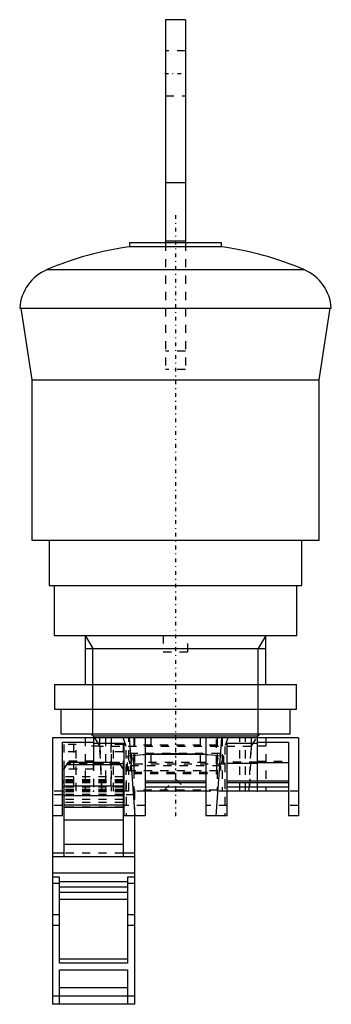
# Model space of a CAD drawing. Extents: x -19 to 19, y -32 to 88.
import ezdxf

# ---------------------------------------------------------------- set-up
doc = ezdxf.new("R2010")
doc.units = 0
doc.linetypes.add('CENTER', pattern=[1.5, 0.45, -0.5, 0.05, -0.5])
doc.linetypes.add('DASHED', pattern=[2, 1, -1])
for name, color, linetype in [('AM_0', 7, 'CONTINUOUS'), ('AM_10', 7, 'CONTINUOUS'), ('AM_3', 7, 'DASHED'), ('AM_7', 7, 'CENTER'), ('CONNECTIONPOINTS', 1, 'CONTINUOUS')]:
    doc.layers.add(name, color=color, linetype=linetype)

msp = doc.modelspace()

# ---------------------------------------------------------------- linework, layer by layer
at = {"layer": 'AM_0', "color": 7, "linetype": 'CONTINUOUS'}
for p, q in [((1.2, 87.6), (-1.2, 87.6)), ((-1.2, 87.6), (-1.2, 60.40000000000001)), ((1.2, 87.6), (1.2, 60.40000000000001)), ((1.2, 67.68911166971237), (-1.2, 67.68911166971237)), ((-5.625, 60.40000000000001), (-5.625, 59.90781685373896)), ((5.625, 60.40000000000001), (-5.625, 60.40000000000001)), ((1.2, 60.6), (-1.2, 60.6)), ((5.625, 59.90781685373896), (5.625, 60.40000000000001)), ((5.625, 59.90781685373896), (-5.625, 59.90781685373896)), ((-15.66551834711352, 57.11007970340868), (15.66551834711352, 57.11007970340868)), ((-19.00004415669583, 52.4042), (19.00004415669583, 52.4042)), ((-18.88166543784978, 52.4042), (-17.5, 43.67755333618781)), ((17.5, 43.67755333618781), (18.88166543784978, 52.4042)), ((-17.5, 43.67755333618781), (-17.5, 24.1)), ((-17.5, 43.67755333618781), (17.5, 43.67755333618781)), ((17.5, 24.1), (17.5, 43.67755333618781)), ((-17.5, 24.1), (17.5, 24.1)), ((-15.4, 24.1), (-15.4, 18.6)), ((15.4, 18.6), (15.4, 24.1)), ((-15.4, 18.6), (15.4, 18.6)), ((-14.8, 18.6), (-14.8, 12.5)), ((14.8, 12.5), (14.8, 18.6)), ((-14.8, 12.5), (14.8, 12.5)), ((-11, 12.5), (-11, 6.5)), ((11, 6.5), (11, 12.5)), ((-14.75, 6.5), (-14.75, 3.5)), ((-14.75, 6.5), (14.75, 6.5)), ((14.75, 3.5), (14.75, 6.5)), ((-14.75, 3.5), (14.75, 3.5)), ((-14, 3.5), (-14, 0.5)), ((14, 0.5), (14, 3.5)), ((-15, 4.734497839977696e-15), (-15, -9.499999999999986)), ((15, 4.734497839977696e-15), (-15, 4.734497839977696e-15)), ((-14, 0.5), (14, 0.5)), ((-10.33, 0.5), (-10.08, 0.2500000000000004)), ((-10.08, 0.25), (10.08, 0.25)), ((-10, 0.25), (-10, -3.011831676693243)), ((-4.932517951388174, -9.499999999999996), (-5.629929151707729, 4.996003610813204e-15)), ((-5.100000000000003, 3.552713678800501e-15), (-5.100000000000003, 0.04999999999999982)), ((-5.100000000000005, 0.04999999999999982), (5.1, 0.04999999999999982)), ((-3.699999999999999, 0), (-3.699999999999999, -9.499999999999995)), ((3.700000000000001, 0), (3.700000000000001, -9.499999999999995)), ((5.629929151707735, 4.496403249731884e-15), (4.93251795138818, -9.499999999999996)), ((5.100000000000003, 0.04999999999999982), (5.100000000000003, 3.552713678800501e-15)), ((10, -5.499999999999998), (10, 0.25)), ((10.08, 0.2500000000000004), (10.33, 0.5)), ((15, 4.734497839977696e-15), (15, -9.499999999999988)), ((-13.8, -0.5270665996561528), (-10, -0.5270665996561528)), ((-13.8, -9.499999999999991), (-13.8, -0.5270665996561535)), ((-10, -0.5270665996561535), (-10, -3.011831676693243)), ((-10, -0.6471331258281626), (-6.300000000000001, -0.6471331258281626)), ((-6.300000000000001, -0.6471331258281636), (-6.300000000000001, -9.499999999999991)), ((6.300000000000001, -9.499999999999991), (6.300000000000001, -0.6471331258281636)), ((6.3, -0.647133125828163), (10, -0.647133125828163)), ((10, -0.5270665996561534), (13.8, -0.5270665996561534)), ((10, -3.114960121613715), (10, -0.527066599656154)), ((13.8, -0.527066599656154), (13.8, -9.499999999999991)), ((-3.7, -1.999999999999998), (3.7, -1.999999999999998)), ((-13.14693180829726, -3.012006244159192), (-13.6, -3.796743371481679)), ((-6.696057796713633, -3.283956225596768), (-13.30394220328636, -3.283956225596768)), ((-6.851336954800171, -3.015004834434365), (-13.14866304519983, -3.015004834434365)), ((-6.853068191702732, -3.012006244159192), (-13.14693180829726, -3.012006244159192)), ((-6.853168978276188, -3.011831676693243), (-13.14683102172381, -3.011831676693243)), ((-6.4, -3.796743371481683), (-6.853068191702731, -3.012006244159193)), ((-6.793627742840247, -3.114960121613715), (-6.3, -3.114960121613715)), ((10, -3.114960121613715), (6.3, -3.114960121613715)), ((10, -3.00024588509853), (13.8, -3.00024588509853)), ((-13.6, -3.830896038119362), (-13.8, -3.830896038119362)), ((-13.6, -3.796743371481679), (-13.6, -14.5)), ((-6.4, -3.796743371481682), (-6.4, -14.5)), ((-13.6, -5.299999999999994), (-13.8, -5.299999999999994)), ((-13.6, -5.499999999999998), (-13.8, -5.499999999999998)), ((-13.6, -5.999999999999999), (-13.8, -5.999999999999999)), ((-6.4, -5.90715827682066), (-13.6, -5.90715827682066)), ((-6.3, -5.299999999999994), (-6.4, -5.299999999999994)), ((-6.3, -5.499999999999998), (-6.4, -5.499999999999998)), ((-6.3, -5.999999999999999), (-6.4, -5.999999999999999)), ((3.7, -5.299999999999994), (-3.7, -5.299999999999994)), ((3.7, -5.499999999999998), (-3.7, -5.499999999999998)), ((3.7, -5.999999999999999), (-3.7, -5.999999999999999)), ((13.8, -5.299999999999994), (6.300000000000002, -5.299999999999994)), ((13.8, -5.499999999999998), (6.300000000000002, -5.499999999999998)), ((13.8, -5.999999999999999), (6.300000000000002, -5.999999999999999)), ((-13.6, -6.499999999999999), (-13.8, -6.499999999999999)), ((-13.6, -6.939065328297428), (-13.8, -6.939065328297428)), ((-6.4, -7.061528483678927), (-13.6, -7.061528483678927)), ((-6.3, -6.499999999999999), (-6.4, -6.499999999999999)), ((-6.300000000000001, -6.939065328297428), (-6.4, -6.939065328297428)), ((3.7, -6.499999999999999), (-3.7, -6.499999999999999)), ((13.8, -6.499999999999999), (6.300000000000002, -6.499999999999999)), ((-6.4, -8.214479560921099), (-13.6, -8.214479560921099)), ((-15, -9.499999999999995), (-15, -32.5)), ((-13.8, -9.499999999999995), (-15, -9.499999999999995)), ((-13.6, -8.464479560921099), (-6.4, -8.464479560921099)), ((-3.699999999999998, -9.499999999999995), (-6.300000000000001, -9.499999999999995)), ((-5, -9.499999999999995), (-5, -32.5)), ((6.300000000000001, -9.499999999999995), (3.699999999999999, -9.499999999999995)), ((15, -9.499999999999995), (13.8, -9.499999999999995)), ((-6.4, -10.02646473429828), (-13.6, -10.02646473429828)), ((-6.4, -13.02290384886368), (-13.6, -13.02290384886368)), ((-13.6, -14.06093467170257), (-15, -14.06093467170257)), ((-5, -14.06093467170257), (-6.4, -14.06093467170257)), ((-5, -14.5), (-15, -14.5)), ((-5, -16.50000000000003), (-15, -16.50000000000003)), ((-14.15, -17), (-15, -17)), ((-14.15, -17.75055534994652), (-15, -17.75055534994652)), ((-14.15, -27.49961524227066), (-14.15, -17)), ((-5.85, -17.5415), (-14.15, -17.5415)), ((-5, -17), (-5.85, -17)), ((-5.85, -17), (-5.85, -27.49961524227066)), ((-5, -17.75055534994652), (-5.85, -17.75055534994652)), ((-5.85, -18.22432292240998), (-14.15, -18.22432292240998)), ((-5.85, -18.85357579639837), (-14.15, -18.85357579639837)), ((-5.85, -19.71958977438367), (-14.15, -19.71958977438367)), ((-14.15, -21.6), (-15, -21.6)), ((-5, -21.6), (-5.85, -21.6)), ((-14.15, -22.9), (-15, -22.9)), ((-5, -22.9), (-5.85, -22.9)), ((-5.85, -26.97999999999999), (-14.15, -26.97999999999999)), ((-5.85, -27.49961524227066), (-14.15, -27.49961524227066)), ((-14.15, -28.30000000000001), (-5.85, -28.30000000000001)), ((-14.15, -32.5), (-14.15, -28.30000000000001)), ((-5.85, -28.30000000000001), (-5.85, -32.5)), ((-5.85, -30.5), (-14.15, -30.5)), ((-5, -31.5), (-15, -31.5)), ((-5, -32.5), (-15, -32.5))]:
    msp.add_line(p, q, dxfattribs=at)
for centre, radius, start, end in [((1.873407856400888e-05, 20.30517773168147), 40.00012326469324, 98.08401593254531, 113.0564104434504), ((-1.873407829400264e-05, 20.30517773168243), 40.00012326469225, 66.94358955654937, 81.9159840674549), ((-13.51141778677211, 52.04937086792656), 5.500083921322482, 113.0571235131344, 176.3010854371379), ((13.51141778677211, 52.04937086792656), 5.500083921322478, 3.698914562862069, 66.94287648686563)]:
    msp.add_arc(centre, radius, start, end, dxfattribs=at)
at = {"layer": 'AM_10', "color": 7, "linetype": 'CONTINUOUS'}
for p, q in [((-11, 12.5), (-10.08, 10.90656)), ((11, 12.5), (10.08, 10.90656000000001)), ((-11, 10.90656), (11, 10.90656000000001)), ((-10.08, 0.25), (-10.08, 10.90656)), ((10.08, 0.25), (10.08, 10.90656000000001))]:
    msp.add_line(p, q, dxfattribs=at)
at = {"layer": 'AM_3', "color": 6, "linetype": 'DASHED'}
for p, q in [((1.2, 83.80000000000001), (-1.2, 83.80000000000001)), ((-1.2, 78.30000000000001), (1.2, 78.30000000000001)), ((-1.2, 60.40000000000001), (-1.2, 44.95)), ((1.2, 60.40000000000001), (1.2, 44.95000000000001)), ((1.2, 47.15000000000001), (-1.2, 47.15000000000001)), ((1.2, 44.95), (-1.2, 44.95)), ((-1.5, 12.5), (-1.5, 10.5)), ((1.5, 10.5), (1.5, 12.5)), ((-1.5, 10.5), (1.5, 10.5)), ((-11, 2.510525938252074e-16), (-11, -6.499999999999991)), ((-9.883319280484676, 2.220446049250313e-16), (-9.255629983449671, -1)), ((-9.230384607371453, -1), (-9.230384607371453, 2.664535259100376e-15)), ((-5.1, 0.04999999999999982), (-5.100000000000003, -6.5)), ((-3.000000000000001, 0), (-3.000000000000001, -3.200000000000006)), ((2.999999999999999, 0), (2.999999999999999, -3.200000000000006)), ((5.100000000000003, 3.552713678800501e-15), (5.100000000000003, -6.5)), ((7.826856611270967, -6.499999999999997), (7.826856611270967, 1.332267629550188e-15)), ((8.546081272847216, -6.499999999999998), (8.546081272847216, 1.77635683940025e-15)), ((9.230384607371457, 1.720845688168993e-15), (9.230384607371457, -1)), ((9.255629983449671, -1), (9.883319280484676, 2.220446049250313e-16)), ((11, 2.510525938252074e-16), (11, -6.499999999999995)), ((-13.6, -0.8000000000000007), (-13.6, -5.907158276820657)), ((-12.1, -0.8000000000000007), (-13.6, -0.8000000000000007)), ((-12.45, -0.8000000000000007), (-12.45, -6.5)), ((-12.1, -6.499999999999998), (-12.1, -0.8000000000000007)), ((-9.230384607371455, -1), (-11, -0.9999999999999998)), ((-9.255629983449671, -1), (-9.228769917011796, -1.039999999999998)), ((-8.991882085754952, -6.499999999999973), (-9.230384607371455, -1.00000000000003)), ((-9.228769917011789, -1.040000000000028), (-8.991882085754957, -6.500000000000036)), ((9.228769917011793, -1.039999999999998), (-9.228769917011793, -1.039999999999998)), ((-8.546081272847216, -1.569889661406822e-15), (-8.546081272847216, -6.499999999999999)), ((-6.4, -0.8000000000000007), (-7.9, -0.8000000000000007)), ((-7.9, -0.8000000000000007), (-7.9, -6.499999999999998)), ((-7.826856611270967, -1.332267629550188e-15), (-7.826856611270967, -6.499999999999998)), ((-7.550000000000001, -6.5), (-7.550000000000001, -0.8000000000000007)), ((-6.4, -0.8000000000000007), (-6.4, -5.907158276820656)), ((-6.018150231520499, -1.039999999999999), (-6.379239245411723, -2.517258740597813e-15)), ((-6.018150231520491, -6.500000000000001), (-6.018150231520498, -1.039999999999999)), ((-5.709917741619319, -6.500000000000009), (-5.709917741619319, -8.43769498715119e-15)), ((5.100000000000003, -0.8999999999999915), (-5.100000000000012, -0.8999999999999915)), ((-5.000000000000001, -1.77635683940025e-15), (-5.000000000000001, -3.200000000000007)), ((4.999999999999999, -3.200000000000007), (4.999999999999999, -8.881784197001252e-16)), ((5.709917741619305, -4.440892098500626e-16), (5.709917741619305, -6.500000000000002)), ((6.379239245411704, -5.067035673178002e-16), (6.018150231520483, -1.039999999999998)), ((6.018150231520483, -1.039999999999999), (6.018150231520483, -6.500000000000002)), ((9.230384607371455, -1.000000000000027), (8.991882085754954, -6.50000000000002)), ((8.991882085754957, -6.500000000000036), (9.228769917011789, -1.040000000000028)), ((9.228769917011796, -1.039999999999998), (9.255629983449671, -1)), ((11, -0.9999999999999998), (9.230384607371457, -1)), ((-12.1, -1.709464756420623), (-13.6, -1.709464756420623)), ((-6.4, -1.709464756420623), (-7.9, -1.709464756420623)), ((-5.85093880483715, -2.210851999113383), (-5.102018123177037, -2.134914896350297)), ((-5.850938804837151, -4), (-5.850938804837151, -2.21085199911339)), ((-5.85093880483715, -2.21085199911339), (-5.500854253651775, -3.399999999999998)), ((5.392448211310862, -1.92), (-5.392448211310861, -1.92)), ((-5.392448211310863, -1.92), (-5.392448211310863, -3.999999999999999)), ((-5.049999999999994, -3.399999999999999), (-5.249999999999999, -1.92)), ((-3.700800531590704, -2.028747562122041), (-3.191853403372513, -2.000060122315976)), ((3.19198025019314, -2.000066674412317), (3.702057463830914, -2.028824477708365)), ((5.049999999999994, -3.399999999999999), (5.249999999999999, -1.920000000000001)), ((5.103206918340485, -2.135023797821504), (5.850938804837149, -2.210851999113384)), ((5.392448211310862, -3.999999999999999), (5.392448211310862, -1.92)), ((5.850938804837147, -2.210851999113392), (5.500854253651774, -3.399999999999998)), ((5.850938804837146, -2.210851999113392), (5.850938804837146, -4)), ((-10, -2.847388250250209), (-13.8, -2.847388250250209)), ((-6.773917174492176, -3.149099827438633), (-13.22608282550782, -3.149099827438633)), ((-10, -2.962102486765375), (-6.3, -2.962102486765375)), ((-10, -3.011831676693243), (-10, -6.5)), ((-10, -3.830896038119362), (-10, -3.011831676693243)), ((-10, -3.114960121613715), (-6.793627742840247, -3.114960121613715)), ((-6, -3.200000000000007), (-6, -9.499999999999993)), ((6, -3.200000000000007), (-6, -3.200000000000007)), ((-5.500854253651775, -3.399999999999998), (-5.500854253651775, -4)), ((5.500854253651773, -3.399999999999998), (-5.500854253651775, -3.399999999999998)), ((-5.049999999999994, -4), (-5.049999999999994, -3.399999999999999)), ((3.7, -3.000000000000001), (-3.7, -3.000000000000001)), ((5.049999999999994, -3.999999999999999), (5.049999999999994, -3.399999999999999)), ((5.500854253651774, -3.399999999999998), (5.500854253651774, -4)), ((6, -3.200000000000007), (6, -9.499999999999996)), ((10, -2.962102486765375), (6.3, -2.962102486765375)), ((10, -2.847388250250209), (13.8, -2.847388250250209)), ((-10, -3.830896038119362), (-13.6, -3.830896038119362)), ((-6.4, -4.758500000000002), (-13.6, -4.758500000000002)), ((-5.85093880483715, -4), (5.850938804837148, -4)), ((-5.100000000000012, -4.170000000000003), (5.100000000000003, -4.170000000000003)), ((-5.100000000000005, -4.350000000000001), (5.1, -4.350000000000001)), ((-6.4, -5.116473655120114), (-13.6, -5.116473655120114)), ((-6.4, -5.231982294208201), (-13.6, -5.231982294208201)), ((-6.4, -5.299999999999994), (-13.6, -5.299999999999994)), ((-6.4, -5.3215), (-13.6, -5.3215)), ((-6.4, -5.499999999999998), (-13.6, -5.499999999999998)), ((-6.4, -5.999999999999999), (-13.6, -5.999999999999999)), ((-1.5, -6.5), (2.220446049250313e-16, -5)), ((2.220446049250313e-16, -5), (1.5, -6.5)), ((10, -6.5), (10, -5.499999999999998)), ((-13.8, -6.499999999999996), (-15, -6.499999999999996)), ((-13.8, -6.939065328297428), (-15, -6.939065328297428)), ((-6.4, -6.302406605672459), (-13.6, -6.302406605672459)), ((-6.4, -6.390944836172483), (-13.6, -6.390944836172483)), ((-6.4, -6.414105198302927), (-13.6, -6.414105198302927)), ((-6.4, -6.461069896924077), (-13.6, -6.461069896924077)), ((-6.4, -6.499999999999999), (-13.6, -6.499999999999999)), ((-6.4, -6.566007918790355), (-13.6, -6.566007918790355)), ((-6.4, -6.577999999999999), (-13.6, -6.577999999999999)), ((-6.4, -6.894801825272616), (-13.6, -6.894801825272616)), ((-6.4, -6.939065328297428), (-13.6, -6.939065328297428)), ((-6.4, -6.998358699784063), (-13.6, -6.998358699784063)), ((-3.699999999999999, -6.499999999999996), (-6.300000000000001, -6.499999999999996)), ((-5, -6.939065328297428), (-6.300000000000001, -6.939065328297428)), ((5.100000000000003, -6.392500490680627), (-5.100000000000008, -6.392500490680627)), ((-5, -6.5), (-5, -9.499999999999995)), ((6.300000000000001, -6.499999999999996), (3.699999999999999, -6.499999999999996)), ((15, -6.499999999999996), (13.8, -6.499999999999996)), ((-13.8, -8.260472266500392), (-15, -8.260472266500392)), ((-6.4, -7.513719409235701), (-13.6, -7.513719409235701)), ((-6.4, -7.902050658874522), (-13.6, -7.902050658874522)), ((-3.699999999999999, -8.260472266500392), (-6.300000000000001, -8.260472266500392)), ((6.300000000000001, -8.260472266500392), (3.699999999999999, -8.260472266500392)), ((15, -8.260472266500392), (13.8, -8.260472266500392)), ((-6.4, -8.4525), (-13.6, -8.4525)), ((-13.6, -8.464479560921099), (-13.6, -13.02290384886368)), ((-6.4, -8.464479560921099), (-6.4, -13.02290384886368)), ((-6.4, -14.06093467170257), (-13.6, -14.06093467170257))]:
    msp.add_line(p, q, dxfattribs=at)
for points in [[(-5.102018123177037, -2.134914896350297), (-4.876783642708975, -2.114901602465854), (-4.415490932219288, -2.077588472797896), (-3.941699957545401, -2.044053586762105), (-3.700800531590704, -2.028747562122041)], [(-3.191853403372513, -2.000060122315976), (-3.103756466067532, -1.995579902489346), (-2.92704759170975, -1.987012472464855), (-2.749761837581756, -1.978970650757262), (-2.660943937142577, -1.975147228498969), (-2.572031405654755, -1.971455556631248), (-2.393988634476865, -1.964467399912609), (-2.215767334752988, -1.958005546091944), (-2.037504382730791, -1.95206856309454), (-1.859339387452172, -1.946654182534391), (-1.681414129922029, -1.941759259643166), (-1.592586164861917, -1.939505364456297), (-1.503872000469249, -1.937379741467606), (-1.326857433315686, -1.933510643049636), (-1.150515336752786, -1.930146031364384), (-0.9749905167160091, -1.92727901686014), (-0.8003161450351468, -1.924900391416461), (-0.6247572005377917, -1.922984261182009), (-0.5364362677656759, -1.922199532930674), (-0.4477769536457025, -1.9215322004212), (-0.2695111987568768, -1.920554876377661), (-0.0900960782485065, -1.920061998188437), (0, -1.920000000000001)], [(0, -1.920000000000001), (0.08806889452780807, -1.920059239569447), (0.2648181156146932, -1.920535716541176), (0.44227757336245, -1.92149477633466), (0.5312342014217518, -1.922157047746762), (0.6203210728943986, -1.922941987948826), (0.7988226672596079, -1.924882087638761), (0.9776575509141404, -1.92731899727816), (1.156705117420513, -1.930255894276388), (1.335843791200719, -1.933695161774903), (1.51495083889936, -1.937638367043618), (1.604454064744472, -1.939799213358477), (1.693903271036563, -1.942086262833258), (1.872578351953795, -1.947038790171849), (2.050854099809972, -1.952495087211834), (2.228609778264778, -1.958453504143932), (2.405726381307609, -1.964911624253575), (2.582087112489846, -1.971866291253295), (2.66994824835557, -1.9755286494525), (2.757583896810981, -1.979313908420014), (2.932140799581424, -1.987251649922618), (3.105651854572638, -1.995674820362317), (3.19198025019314, -2.000066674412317)], [(3.702057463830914, -2.028824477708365), (3.94554456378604, -2.044307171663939), (4.421446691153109, -2.078040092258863), (4.880608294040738, -2.115231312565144), (5.103206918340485, -2.135023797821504)]]:
    msp.add_lwpolyline(points, dxfattribs=at)
at = {"layer": 'AM_7', "color": 4, "linetype": 'CENTER'}
for p, q in [((-1.32, 81.05000000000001), (1.32, 81.05000000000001)), ((0, 63.745), (0, -9.845)), ((-5.97015314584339e-17, 0.325000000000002), (1.253732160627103e-15, -6.825000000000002))]:
    msp.add_line(p, q, dxfattribs=at)
at = {"layer": 'CONNECTIONPOINTS', "color": 1, "linetype": 'CONTINUOUS'}
for p in [(0, 44.95), (0, 0), (-10, -6.5), (-10, -6.5), (0, -6.3), (0, -6.5), (0, -6.5), (10, -6.5)]:
    msp.add_point(p, dxfattribs=at)

doc.saveas('drawing.dxf')
